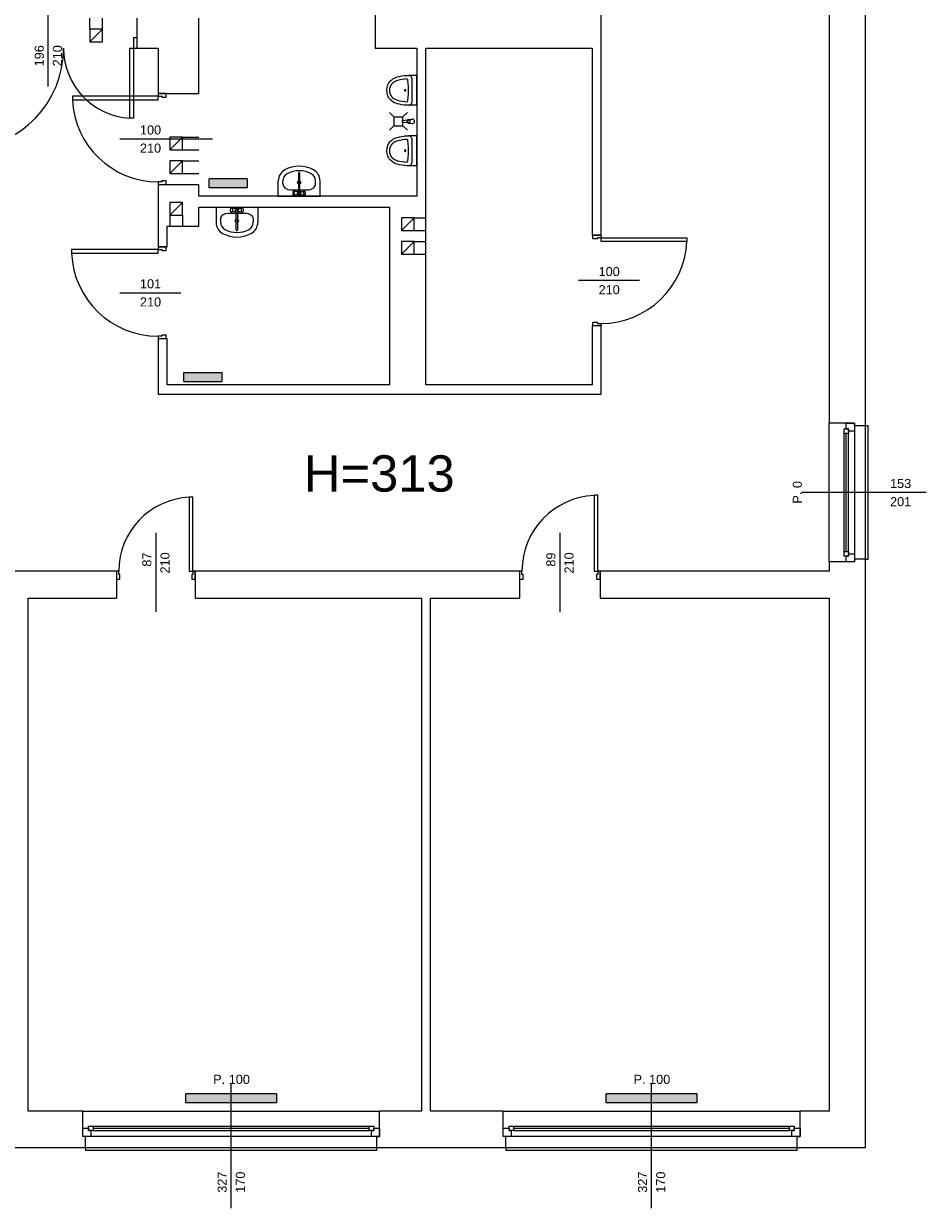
# Model space of a CAD drawing. Header units: millimetres. Extents: x 12683 to 90307, y 30842 to 62253.
# Tile 120 of 152: x 51289 to 52283, y 56951 to 58256. Entities that reach past the tile are written whole.
import ezdxf

# ---------------------------------------------------------------- set-up
doc = ezdxf.new("R2010")
doc.units = ezdxf.units.MM
doc.header["$LTSCALE"] = 0.6
doc.layers.add('zzz_podklady_drzwi', color=252, linetype='Continuous')
doc.layers.add('zzz_podklady_grzejniki_ist', color=252, linetype='Continuous')
for name, color, linetype, lineweight in [('zzz_podklady_drzwi_opisy', 252, 'Continuous', 15), ('zzz_podklady_okna_opisy', 252, 'Continuous', 15), ('zzz_podklady_opisy', 252, 'Continuous', 15), ('zzz_podklady_sciany', 252, 'Continuous', 15)]:
    doc.layers.add(name, color=color, linetype=linetype, lineweight=lineweight)
doc.styles.add('GENERATED_STYLE_1', font='ARIAL.TTF')

msp = doc.modelspace()

# ---------------------------------------------------------------- hatches: boundary and pattern name
at = {"layer": 'zzz_podklady_grzejniki_ist'}
for points in [[(51493.6, 58084.8), (51493.6, 58074.8), (51535.4, 58074.8), (51535.4, 58084.8)], [(51507.6, 57861.6), (51507.6, 57871.6), (51465.8, 57871.6), (51465.8, 57861.6)], [(51467.8, 57076.8), (51467.8, 57066.8), (51567.8, 57066.8), (51567.8, 57076.8)], [(51930.8, 57076.8), (51930.8, 57066.8), (52030.8, 57066.8), (52030.8, 57076.8)]]:
    msp.add_hatch(color=256, dxfattribs=at).paths.add_polyline_path(points, flags=0)

# ---------------------------------------------------------------- linework, layer by layer
at = {"layer": 'zzz_podklady_drzwi'}
for p, q in [((51414.3, 58240.3), (51410.3, 58240.3)), ((51410.3, 58240.3), (51410.3, 58228.8)), ((51406.3, 58151.7), (51406.3, 58228.8)), ((51406.3, 58228.8), (51410.3, 58228.8)), ((51410.3, 58228.8), (51410.3, 58151.7)), ((51410.3, 58228.8), (51414.3, 58228.8)), ((51437.3, 58176), (51342.9, 58176)), ((51342.9, 58176), (51342.9, 58172)), ((51342.9, 58172), (51437.3, 58172)), ((51437.3, 58178.8), (51437.3, 58176)), ((51437.3, 58176), (51441.3, 58176)), ((51437.3, 58172), (51437.3, 58176)), ((51441.3, 58176), (51441.3, 58174.8)), ((51441.3, 58174.8), (51446.3, 58174.8)), ((51446.3, 58174.8), (51446.3, 58178.8)), ((51410.3, 58151.7), (51406.3, 58151.7)), ((51441.3, 58081.6), (51437.3, 58081.6)), ((51437.3, 58081.6), (51437.3, 58078.8)), ((51446.3, 58082.8), (51441.3, 58082.8)), ((51441.3, 58082.8), (51441.3, 58081.6)), ((51446.3, 58078.8), (51446.3, 58082.8)), ((51916.3, 58018.8), (51916.3, 58022.8)), ((51921.3, 58018.8), (51916.3, 58018.8)), ((51925.3, 58020), (51921.3, 58020)), ((51921.3, 58020), (51921.3, 58018.8)), ((51925.3, 58022.8), (51925.3, 58020)), ((51925.3, 58020), (52019.7, 58020)), ((51925.3, 58016), (51925.3, 58020)), ((52019.7, 58016), (51925.3, 58016)), ((52019.7, 58020), (52019.7, 58016)), ((51437.3, 58007), (51341.9, 58007)), ((51341.9, 58007), (51341.9, 58003)), ((51341.9, 58003), (51437.3, 58003)), ((51437.3, 58009.8), (51437.3, 58007)), ((51437.3, 58007), (51441.3, 58007)), ((51437.3, 58003), (51437.3, 58007)), ((51441.3, 58007), (51441.3, 58005.8)), ((51441.3, 58005.8), (51446.3, 58005.8)), ((51446.3, 58005.8), (51446.3, 58009.8)), ((51916.3, 57922.8), (51916.3, 57926.8)), ((51916.3, 57926.8), (51921.3, 57926.8)), ((51921.3, 57926.8), (51921.3, 57925.6)), ((51921.3, 57925.6), (51925.3, 57925.6)), ((51925.3, 57925.6), (51925.3, 57922.8)), ((51441.3, 57911.6), (51437.3, 57911.6)), ((51437.3, 57911.6), (51437.3, 57908.8)), ((51446.3, 57912.8), (51441.3, 57912.8)), ((51441.3, 57912.8), (51441.3, 57911.6)), ((51446.3, 57908.8), (51446.3, 57912.8)), ((51475.5, 57734.2), (51471.5, 57734.2)), ((51471.5, 57734.2), (51471.5, 57652.8)), ((51475.5, 57652.8), (51475.5, 57734.2)), ((51921.5, 57736.2), (51917.5, 57736.2)), ((51917.5, 57736.2), (51917.5, 57652.8)), ((51921.5, 57652.8), (51921.5, 57736.2)), ((51391.3, 57652.8), (51391.3, 57643.8)), ((51394.1, 57652.8), (51391.3, 57652.8)), ((51391.3, 57652.8), (51391.3, 57643.8)), ((51391.3, 57652.8), (51391.3, 57643.8)), ((51394.1, 57648.8), (51394.1, 57652.8)), ((51395.3, 57648.8), (51394.1, 57648.8)), ((51395.3, 57643.8), (51395.3, 57648.8)), ((51471.5, 57652.8), (51475.5, 57652.8)), ((51475.5, 57648.8), (51474.3, 57648.8)), ((51474.3, 57648.8), (51474.3, 57643.8)), ((51478.3, 57652.8), (51475.5, 57652.8)), ((51475.5, 57652.8), (51475.5, 57648.8)), ((51478.3, 57652.8), (51478.3, 57643.8)), ((51478.3, 57643.8), (51478.3, 57652.8)), ((51478.3, 57652.8), (51478.3, 57643.8)), ((51835.3, 57652.8), (51835.3, 57643.8)), ((51838.1, 57652.8), (51835.3, 57652.8)), ((51835.3, 57652.8), (51835.3, 57643.8)), ((51835.3, 57652.8), (51835.3, 57643.8)), ((51838.1, 57648.8), (51838.1, 57652.8)), ((51839.3, 57648.8), (51838.1, 57648.8)), ((51839.3, 57643.8), (51839.3, 57648.8)), ((51917.5, 57652.8), (51921.5, 57652.8)), ((51921.5, 57648.8), (51920.3, 57648.8)), ((51920.3, 57648.8), (51920.3, 57643.8)), ((51924.3, 57652.8), (51921.5, 57652.8)), ((51921.5, 57652.8), (51921.5, 57648.8)), ((51924.3, 57652.8), (51924.3, 57643.8)), ((51924.3, 57643.8), (51924.3, 57652.8)), ((51924.3, 57652.8), (51924.3, 57643.8)), ((51391.3, 57643.8), (51395.3, 57643.8)), ((51474.3, 57643.8), (51478.3, 57643.8)), ((51835.3, 57643.8), (51839.3, 57643.8)), ((51920.3, 57643.8), (51924.3, 57643.8))]:
    msp.add_line(p, q, dxfattribs=at)
for centre, radius, start, end in [((51222.3, 58228.8), 110.9, 272.0653, 0), ((51410.3, 58228.8), 77.1, 180, 267.0293), ((51437.3, 58176), 94.4, 182.4285, 270), ((51925.3, 58020), 94.4, 270, 357.5715), ((51437.3, 58007), 95.4, 182.403, 270), ((51475.5, 57652.8), 81.4, 92.8167, 180), ((51921.5, 57652.8), 83.4, 92.7491, 180)]:
    msp.add_arc(centre, radius, start, end, dxfattribs=at)
at = {"layer": 'zzz_podklady_drzwi_opisy'}
for p, q in [((51316.3, 58186.7), (51316.3, 58276.8)), ((51395.1, 58128.8), (51497.3, 58128.8)), ((51967.4, 57972.8), (51900.3, 57972.8)), ((51395.1, 57959.3), (51462.3, 57959.3)), ((51434.8, 57695), (51434.8, 57607.8)), ((51879.8, 57695), (51879.8, 57607.8))]:
    msp.add_line(p, q, dxfattribs=at)
at = {"layer": 'zzz_podklady_grzejniki_ist'}
for p, q in [((51493.6, 58074.8), (51493.6, 58084.8)), ((51535.4, 58084.8), (51493.6, 58084.8)), ((51535.4, 58084.8), (51535.4, 58074.8)), ((51535.4, 58074.8), (51493.6, 58074.8)), ((51465.8, 57861.6), (51465.8, 57871.6)), ((51465.8, 57871.6), (51507.6, 57871.6)), ((51507.6, 57871.6), (51507.6, 57861.6)), ((51465.8, 57861.6), (51507.6, 57861.6)), ((51467.8, 57066.8), (51467.8, 57076.8)), ((51567.8, 57076.8), (51467.8, 57076.8)), ((51567.8, 57076.8), (51567.8, 57066.8)), ((51930.8, 57066.8), (51930.8, 57076.8)), ((52030.8, 57076.8), (51930.8, 57076.8)), ((52030.8, 57076.8), (52030.8, 57066.8)), ((51567.8, 57066.8), (51467.8, 57066.8)), ((52030.8, 57066.8), (51930.8, 57066.8))]:
    msp.add_line(p, q, dxfattribs=at)
at = {"layer": 'zzz_podklady_sciany'}
for p, q in [((51925.3, 58022.8), (51925.3, 58427.8)), ((51676.3, 58364.8), (51676.3, 58228.8)), ((52176.3, 58304.8), (52176.3, 57815.8)), ((52216.3, 57812.8), (52216.3, 58307.8)), ((51362.2, 58249.8), (51362.2, 58261.8)), ((51376.2, 58249.8), (51376.2, 58261.8)), ((51414.3, 58240.3), (51414.3, 58261.8)), ((51482.3, 58178.8), (51482.3, 58261.8)), ((51362.2, 58235.8), (51376.2, 58249.8)), ((51414.3, 58228.8), (51414.3, 58240.3)), ((51414.3, 58228.8), (51414.3, 58240.3)), ((51414.3, 58228.8), (51414.3, 58240.3)), ((51414.3, 58228.8), (51437.3, 58228.8)), ((51437.3, 58228.8), (51437.3, 58178.8)), ((51676.3, 58228.8), (51722.3, 58228.8)), ((51722.3, 58228.8), (51722.3, 58065.8)), ((51732.3, 58065.8), (51732.3, 58228.8)), ((51732.3, 58228.8), (51915.3, 58228.8)), ((51915.3, 58228.8), (51915.3, 58022.8)), ((51697.5, 58195.9), (51699, 58196.6)), ((51699, 58196.6), (51700.6, 58197.1)), ((51700.6, 58197.1), (51703.2, 58197.7)), ((51703.2, 58197.7), (51705.7, 58198.2)), ((51705.7, 58198.2), (51708.3, 58198.6)), ((51708.3, 58198.6), (51709.2, 58198.7)), ((51709.2, 58198.7), (51711.1, 58198.8)), ((51711.1, 58198.8), (51713.6, 58198.9)), ((51714.2, 58198.8), (51713.5, 58198.9)), ((51713.8, 58198.9), (51713.5, 58198.9)), ((51717.2, 58198.9), (51713.8, 58198.9)), ((51714.8, 58198.5), (51714.2, 58198.8)), ((51715.4, 58198), (51714.8, 58198.5)), ((51715.9, 58197.5), (51715.4, 58198)), ((51716.4, 58196.8), (51715.9, 58197.5)), ((51716.8, 58196), (51716.4, 58196.8)), ((51717.9, 58198.9), (51717.2, 58198.9)), ((51722.3, 58198.9), (51717.9, 58198.9)), ((51722.3, 58165.9), (51722.3, 58198.9)), ((51689.2, 58182.4), (51689.5, 58185.4)), ((51689.5, 58185.4), (51690.3, 58188.3)), ((51690.3, 58188.3), (51691.6, 58190.8)), ((51691.6, 58190.8), (51693.2, 58192.9)), ((51692.3, 58184.5), (51692.1, 58182.4)), ((51692.8, 58186.4), (51692.3, 58184.5)), ((51693.7, 58188.2), (51692.8, 58186.4)), ((51693.2, 58192.9), (51694.6, 58194)), ((51694.9, 58189.7), (51693.7, 58188.2)), ((51694.6, 58194), (51696, 58195.1)), ((51696, 58190.6), (51694.9, 58189.7)), ((51696, 58195.1), (51697.5, 58195.9)), ((51697.2, 58191.5), (51696, 58190.6)), ((51698.5, 58192.3), (51697.2, 58191.5)), ((51699.8, 58192.8), (51698.5, 58192.3)), ((51701.1, 58193.3), (51699.8, 58192.8)), ((51703.6, 58193.9), (51701.1, 58193.3)), ((51706.1, 58194.3), (51703.6, 58193.9)), ((51708.6, 58194.7), (51706.1, 58194.3)), ((51709.4, 58194.8), (51708.6, 58194.7)), ((51711.2, 58194.9), (51709.4, 58194.8)), ((51711.4, 58194.9), (51711.2, 58194.9)), ((51711.7, 58194.7), (51711.4, 58194.9)), ((51711.9, 58194.6), (51711.7, 58194.7)), ((51712.1, 58194.3), (51711.9, 58194.6)), ((51712.2, 58194), (51712.1, 58194.3)), ((51712.3, 58193.6), (51712.2, 58194)), ((51712.8, 58189.9), (51712.3, 58193.6)), ((51713, 58186.2), (51712.8, 58189.9)), ((51713.1, 58185.1), (51713, 58186.2)), ((51713.1, 58179.7), (51713.1, 58185.1)), ((51717.1, 58195.2), (51716.8, 58196)), ((51717.2, 58194.2), (51717.1, 58195.2)), ((51717.3, 58193.3), (51717.2, 58194.2)), ((51717.3, 58171.4), (51717.3, 58193.3)), ((51437.3, 58178.8), (51446.3, 58178.8)), ((51446.3, 58178.8), (51437.3, 58178.8)), ((51437.3, 58178.8), (51446.3, 58178.8)), ((51446.3, 58178.8), (51482.3, 58178.8)), ((51689.5, 58179.3), (51689.2, 58182.4)), ((51690.3, 58176.5), (51689.5, 58179.3)), ((51691.6, 58173.9), (51690.3, 58176.5)), ((51693.2, 58171.9), (51691.6, 58173.9)), ((51692.1, 58182.4), (51692.3, 58180.3)), ((51692.3, 58180.3), (51692.8, 58178.3)), ((51692.8, 58178.3), (51693.7, 58176.6)), ((51694.6, 58170.7), (51693.2, 58171.9)), ((51693.7, 58176.6), (51694.9, 58175)), ((51696, 58169.7), (51694.6, 58170.7)), ((51694.9, 58175), (51696, 58174.1)), ((51696, 58174.1), (51697.2, 58173.2)), ((51697.2, 58173.2), (51698.5, 58172.5)), ((51698.5, 58172.5), (51699.8, 58171.9)), ((51699.8, 58171.9), (51701.1, 58171.5)), ((51701.1, 58171.5), (51703.6, 58170.9)), ((51703.6, 58170.9), (51706.1, 58170.4)), ((51706.1, 58170.4), (51708.6, 58170.1)), ((51711.9, 58170.2), (51712.1, 58170.5)), ((51712.1, 58170.5), (51712.2, 58170.8)), ((51712.2, 58170.8), (51712.3, 58171.1)), ((51712.3, 58171.1), (51712.8, 58174.8)), ((51712.8, 58174.8), (51713, 58178.6)), ((51713, 58178.6), (51713.1, 58179.7)), ((51717.1, 58169.6), (51717.2, 58170.5)), ((51717.2, 58170.5), (51717.3, 58171.4)), ((51697, 58153.2), (51692.2, 58158.1)), ((51697.5, 58168.8), (51696, 58169.7)), ((51699, 58168.1), (51697.5, 58168.8)), ((51700.6, 58167.6), (51699, 58168.1)), ((51703.2, 58167), (51700.6, 58167.6)), ((51705.7, 58166.5), (51703.2, 58167)), ((51708.3, 58166.2), (51705.7, 58166.5)), ((51707, 58153.2), (51711.9, 58158.1)), ((51709.2, 58166.1), (51708.3, 58166.2)), ((51708.6, 58170.1), (51709.4, 58170)), ((51711.1, 58166), (51709.2, 58166.1)), ((51709.4, 58170), (51711.2, 58169.9)), ((51713.5, 58165.9), (51711.1, 58166)), ((51711.2, 58169.9), (51711.4, 58169.9)), ((51711.4, 58169.9), (51711.7, 58170)), ((51711.7, 58170), (51711.9, 58170.2)), ((51713.5, 58165.9), (51714.2, 58166)), ((51713.8, 58165.9), (51713.5, 58165.9)), ((51717.2, 58165.9), (51713.8, 58165.9)), ((51714.2, 58166), (51714.8, 58166.3)), ((51714.8, 58166.3), (51715.4, 58166.7)), ((51715.4, 58166.7), (51715.9, 58167.3)), ((51715.9, 58167.3), (51716.4, 58168)), ((51716.4, 58168), (51716.8, 58168.7)), ((51716.8, 58168.7), (51717.1, 58169.6)), ((51717.6, 58165.9), (51717.2, 58165.9)), ((51719.9, 58165.9), (51717.6, 58165.9)), ((51722.3, 58165.9), (51719.9, 58165.9)), ((51697, 58153.2), (51697, 58143.2)), ((51697, 58153.2), (51707, 58153.2)), ((51706.8, 58149.3), (51712.1, 58150)), ((51712.1, 58146.5), (51706.8, 58147.1)), ((51707, 58143.2), (51707, 58153.2)), ((51713.1, 58150.3), (51717.3, 58150.7)), ((51713.1, 58146.1), (51717.3, 58145.7)), ((51714.8, 58149.6), (51713.3, 58149.6)), ((51713.3, 58146.9), (51714.8, 58146.9)), ((51714.8, 58146.9), (51714.8, 58149.6)), ((51697, 58143.2), (51692.2, 58138.4)), ((51697, 58143.2), (51707, 58143.2)), ((51700.6, 58130.6), (51703.2, 58131.2)), ((51703.2, 58131.2), (51705.7, 58131.7)), ((51705.7, 58131.7), (51708.3, 58132)), ((51707, 58143.2), (51711.9, 58138.4)), ((51708.3, 58132), (51709.2, 58132.1)), ((51709.2, 58132.1), (51711.1, 58132.3)), ((51711.1, 58132.3), (51713.6, 58132.3)), ((51714.2, 58132.2), (51713.5, 58132.4)), ((51713.8, 58132.4), (51713.5, 58132.4)), ((51717.2, 58132.4), (51713.8, 58132.4)), ((51714.8, 58131.9), (51714.2, 58132.2)), ((51715.4, 58131.5), (51714.8, 58131.9)), ((51715.9, 58130.9), (51715.4, 58131.5)), ((51717.9, 58132.4), (51717.2, 58132.4)), ((51722.3, 58132.4), (51717.9, 58132.4)), ((51722.3, 58099.3), (51722.3, 58132.4)), ((51450.3, 58116.8), (51464.3, 58130.8)), ((51464.3, 58130.8), (51482.3, 58130.8)), ((51689.2, 58115.8), (51689.5, 58118.9)), ((51689.5, 58118.9), (51690.3, 58121.7)), ((51690.3, 58121.7), (51691.6, 58124.3)), ((51691.6, 58124.3), (51693.2, 58126.3)), ((51692.8, 58119.9), (51692.3, 58117.9)), ((51693.7, 58121.7), (51692.8, 58119.9)), ((51693.2, 58126.3), (51694.6, 58127.5)), ((51694.9, 58123.2), (51693.7, 58121.7)), ((51694.6, 58127.5), (51696, 58128.5)), ((51696, 58124.1), (51694.9, 58123.2)), ((51696, 58128.5), (51697.5, 58129.4)), ((51697.2, 58125), (51696, 58124.1)), ((51698.5, 58125.7), (51697.2, 58125)), ((51697.5, 58129.4), (51699, 58130.1)), ((51699.8, 58126.3), (51698.5, 58125.7)), ((51699, 58130.1), (51700.6, 58130.6)), ((51701.1, 58126.8), (51699.8, 58126.3)), ((51703.6, 58127.3), (51701.1, 58126.8)), ((51706.1, 58127.8), (51703.6, 58127.3)), ((51708.6, 58128.2), (51706.1, 58127.8)), ((51709.4, 58128.2), (51708.6, 58128.2)), ((51711.2, 58128.4), (51709.4, 58128.2)), ((51711.4, 58128.3), (51711.2, 58128.4)), ((51711.7, 58128.2), (51711.4, 58128.3)), ((51711.9, 58128), (51711.7, 58128.2)), ((51712.1, 58127.8), (51711.9, 58128)), ((51712.2, 58127.4), (51712.1, 58127.8)), ((51712.3, 58127.1), (51712.2, 58127.4)), ((51712.8, 58123.4), (51712.3, 58127.1)), ((51713, 58119.6), (51712.8, 58123.4)), ((51713.1, 58118.5), (51713, 58119.6)), ((51713.1, 58113.1), (51713.1, 58118.5)), ((51716.4, 58130.2), (51715.9, 58130.9)), ((51716.8, 58129.5), (51716.4, 58130.2)), ((51717.1, 58128.6), (51716.8, 58129.5)), ((51717.2, 58127.7), (51717.1, 58128.6)), ((51717.3, 58126.8), (51717.2, 58127.7)), ((51717.3, 58104.9), (51717.3, 58126.8)), ((51464.3, 58116.8), (51482.3, 58116.8)), ((51689.5, 58112.8), (51689.2, 58115.8)), ((51690.3, 58109.9), (51689.5, 58112.8)), ((51691.6, 58107.4), (51690.3, 58109.9)), ((51693.2, 58105.4), (51691.6, 58107.4)), ((51692.3, 58117.9), (51692.1, 58115.8)), ((51692.1, 58115.8), (51692.3, 58113.8)), ((51692.3, 58113.8), (51692.8, 58111.8)), ((51692.8, 58111.8), (51693.7, 58110)), ((51694.6, 58104.2), (51693.2, 58105.4)), ((51693.7, 58110), (51694.9, 58108.5)), ((51694.9, 58108.5), (51696, 58107.6)), ((51696, 58107.6), (51697.2, 58106.7)), ((51697.2, 58106.7), (51698.5, 58106)), ((51698.5, 58106), (51699.8, 58105.4)), ((51699.8, 58105.4), (51701.1, 58104.9)), ((51712.3, 58104.6), (51712.8, 58108.3)), ((51712.8, 58108.3), (51713, 58112.1)), ((51713, 58112.1), (51713.1, 58113.1)), ((51450.3, 58090.8), (51464.3, 58104.8)), ((51464.3, 58104.8), (51482.3, 58104.8)), ((51696, 58103.2), (51694.6, 58104.2)), ((51697.5, 58102.3), (51696, 58103.2)), ((51699, 58101.6), (51697.5, 58102.3)), ((51700.6, 58101.1), (51699, 58101.6)), ((51703.2, 58100.5), (51700.6, 58101.1)), ((51701.1, 58104.9), (51703.6, 58104.3)), ((51705.7, 58100), (51703.2, 58100.5)), ((51703.6, 58104.3), (51706.1, 58103.9)), ((51708.3, 58099.6), (51705.7, 58100)), ((51706.1, 58103.9), (51708.6, 58103.5)), ((51709.2, 58099.6), (51708.3, 58099.6)), ((51708.6, 58103.5), (51709.4, 58103.5)), ((51711.1, 58099.4), (51709.2, 58099.6)), ((51709.4, 58103.5), (51711.2, 58103.3)), ((51713.5, 58099.3), (51711.1, 58099.4)), ((51711.2, 58103.3), (51711.4, 58103.4)), ((51711.4, 58103.4), (51711.7, 58103.5)), ((51711.7, 58103.5), (51711.9, 58103.7)), ((51711.9, 58103.7), (51712.1, 58103.9)), ((51712.1, 58103.9), (51712.2, 58104.2)), ((51712.2, 58104.2), (51712.3, 58104.6)), ((51713.5, 58099.3), (51714.2, 58099.5)), ((51713.8, 58099.3), (51713.5, 58099.3)), ((51717.2, 58099.3), (51713.8, 58099.3)), ((51714.2, 58099.5), (51714.8, 58099.8)), ((51714.8, 58099.8), (51715.4, 58100.2)), ((51715.4, 58100.2), (51715.9, 58100.8)), ((51715.9, 58100.8), (51716.4, 58101.4)), ((51716.4, 58101.4), (51716.8, 58102.2)), ((51716.8, 58102.2), (51717.1, 58103.1)), ((51717.1, 58103.1), (51717.2, 58104)), ((51717.2, 58104), (51717.3, 58104.9)), ((51717.6, 58099.3), (51717.2, 58099.3)), ((51719.9, 58099.3), (51717.6, 58099.3)), ((51722.3, 58099.3), (51719.9, 58099.3)), ((51464.3, 58090.8), (51482.3, 58090.8)), ((51569.7, 58065.8), (51569.7, 58082.6)), ((51574.7, 58079.3), (51574.7, 58082.6)), ((51591.9, 58091), (51591.9, 58069)), ((51593.5, 58069), (51593.5, 58091)), ((51610.7, 58079.3), (51610.7, 58082.6)), ((51615.7, 58065.8), (51615.7, 58082.6)), ((51437.3, 58078.8), (51446.3, 58078.8)), ((51437.3, 58078.8), (51437.3, 58032.8)), ((51437.3, 58078.8), (51446.3, 58078.8)), ((51437.3, 58078.8), (51446.3, 58078.8)), ((51446.3, 58078.8), (51482.3, 58078.8)), ((51482.3, 58065.8), (51482.3, 58078.8)), ((51722.3, 58065.8), (51482.3, 58065.8)), ((51569.7, 58065.8), (51615.7, 58065.8)), ((51583.6, 58072.6), (51601.8, 58072.6)), ((51585.8, 58070.1), (51585.7, 58069.4)), ((51585.7, 58069.4), (51585.7, 58068.7)), ((51585.7, 58068.7), (51585.8, 58068.1)), ((51585.9, 58070.6), (51585.8, 58070.1)), ((51585.8, 58068.1), (51585.9, 58067.6)), ((51586.1, 58071), (51585.9, 58070.6)), ((51585.9, 58067.6), (51586.1, 58067.2)), ((51586.6, 58071.3), (51586.1, 58071)), ((51586.6, 58066.8), (51586.1, 58067.2)), ((51586.9, 58071.5), (51586.6, 58071.3)), ((51586.6, 58066.8), (51586.9, 58066.7)), ((51587.2, 58071.3), (51586.9, 58071.5)), ((51590.7, 58070.3), (51586.9, 58071.5)), ((51590.7, 58067.9), (51586.9, 58066.7)), ((51586.9, 58066.7), (51587.2, 58066.8)), ((51587.5, 58070.9), (51587.2, 58071.3)), ((51587.2, 58066.8), (51587.5, 58067.3)), ((51587.6, 58070.3), (51587.5, 58070.9)), ((51587.5, 58067.3), (51587.6, 58067.9)), ((51587.7, 58069.5), (51587.6, 58070.3)), ((51587.6, 58067.9), (51587.7, 58068.7)), ((51587.7, 58068.7), (51587.7, 58069.5)), ((51594.7, 58070.3), (51598.4, 58071.5)), ((51594.7, 58067.9), (51598.4, 58066.7)), ((51597.7, 58070.3), (51597.6, 58069.5)), ((51597.6, 58069.5), (51597.6, 58068.7)), ((51597.6, 58068.7), (51597.7, 58067.9)), ((51597.9, 58070.9), (51597.7, 58070.3)), ((51597.7, 58067.9), (51597.9, 58067.3)), ((51598.2, 58071.3), (51597.9, 58070.9)), ((51597.9, 58067.3), (51598.2, 58066.8)), ((51598.4, 58071.5), (51598.2, 58071.3)), ((51598.2, 58066.8), (51598.4, 58066.7)), ((51598.7, 58071.3), (51598.4, 58071.5)), ((51598.4, 58066.7), (51598.7, 58066.8)), ((51598.7, 58071.3), (51599.2, 58071)), ((51598.7, 58066.8), (51599.2, 58067.2)), ((51599.4, 58070.6), (51599.2, 58071)), ((51599.2, 58067.2), (51599.4, 58067.6)), ((51599.6, 58070.1), (51599.4, 58070.6)), ((51599.4, 58067.6), (51599.6, 58068.1)), ((51599.7, 58069.4), (51599.6, 58070.1)), ((51599.6, 58068.1), (51599.7, 58068.7)), ((51599.7, 58068.7), (51599.7, 58069.4)), ((51601.8, 58072.6), (51601.8, 58072.6)), ((51732.3, 57857.8), (51732.3, 58065.8)), ((51450.3, 58044.8), (51464.3, 58058.8)), ((51482.3, 58053.8), (51692.3, 58053.8)), ((51482.3, 58032.8), (51482.3, 58053.8)), ((51501.1, 58053.8), (51501.1, 58037)), ((51501.1, 58053.8), (51547.1, 58053.8)), ((51518, 58052.8), (51517.5, 58052.4)), ((51518, 58052.8), (51518.3, 58053)), ((51518.3, 58053), (51518.6, 58052.8)), ((51522.1, 58051.8), (51518.3, 58053)), ((51518.6, 58052.8), (51518.9, 58052.4)), ((51526.1, 58051.8), (51529.8, 58053)), ((51529.3, 58052.4), (51529.6, 58052.8)), ((51529.6, 58052.8), (51529.8, 58053)), ((51529.8, 58053), (51530.1, 58052.8)), ((51530.1, 58052.8), (51530.6, 58052.4)), ((51547.1, 58053.8), (51547.1, 58037)), ((51692.3, 58053.8), (51692.3, 57857.8)), ((51450.3, 58044.8), (51450.3, 58032.5)), ((51464.3, 58044.8), (51464.3, 58032.3)), ((51506.1, 58040.4), (51506.1, 58037)), ((51515, 58047.1), (51533.2, 58047.1)), ((51517.1, 58050.9), (51517.2, 58051.6)), ((51517.1, 58050.2), (51517.1, 58050.9)), ((51517.2, 58049.6), (51517.1, 58050.2)), ((51517.2, 58051.6), (51517.3, 58052.1)), ((51517.3, 58049), (51517.2, 58049.6)), ((51517.3, 58052.1), (51517.5, 58052.4)), ((51517.5, 58048.7), (51517.3, 58049)), ((51518, 58048.3), (51517.5, 58048.7)), ((51518.3, 58048.2), (51518, 58048.3)), ((51522.1, 58049.3), (51518.3, 58048.2)), ((51518.6, 58048.3), (51518.3, 58048.2)), ((51518.9, 58048.7), (51518.6, 58048.3)), ((51518.9, 58052.4), (51519, 58051.8)), ((51519, 58049.4), (51518.9, 58048.7)), ((51519, 58051.8), (51519.1, 58051)), ((51519.1, 58050.1), (51519, 58049.4)), ((51519.1, 58051), (51519.1, 58050.1)), ((51523.3, 58028.7), (51523.3, 58050.7)), ((51524.9, 58050.7), (51524.9, 58028.7)), ((51526.1, 58049.3), (51529.8, 58048.2)), ((51529, 58051), (51529.1, 58051.8)), ((51529, 58050.1), (51529, 58051)), ((51529.1, 58049.4), (51529, 58050.1)), ((51529.1, 58051.8), (51529.3, 58052.4)), ((51529.3, 58048.7), (51529.1, 58049.4)), ((51529.6, 58048.3), (51529.3, 58048.7)), ((51529.8, 58048.2), (51529.6, 58048.3)), ((51530.1, 58048.3), (51529.8, 58048.2)), ((51530.1, 58048.3), (51530.6, 58048.7)), ((51530.6, 58052.4), (51530.8, 58052.1)), ((51530.8, 58049), (51530.6, 58048.7)), ((51530.8, 58052.1), (51531, 58051.6)), ((51531, 58049.6), (51530.8, 58049)), ((51531, 58051.6), (51531.1, 58050.9)), ((51531.1, 58050.2), (51531, 58049.6)), ((51531.1, 58050.9), (51531.1, 58050.2)), ((51533.2, 58047.1), (51533.2, 58047.1)), ((51542.1, 58040.4), (51542.1, 58037)), ((51705.3, 58027.8), (51719.3, 58041.8)), ((51719.3, 58041.8), (51732.3, 58041.8)), ((51437.3, 58032.8), (51437.3, 58009.8)), ((51447.3, 58009.8), (51447.3, 58032.8)), ((51447.3, 58032.8), (51482.3, 58032.8)), ((51719.3, 58027.8), (51732.3, 58027.8)), ((51705.3, 58001.8), (51719.3, 58015.8)), ((51719.3, 58015.8), (51732.3, 58015.8)), ((51916.3, 58022.8), (51915.3, 58022.8)), ((51925.3, 58022.8), (51916.3, 58022.8)), ((51916.3, 58022.8), (51925.3, 58022.8)), ((51925.3, 58022.8), (51916.3, 58022.8)), ((51437.3, 58009.8), (51446.3, 58009.8)), ((51446.3, 58009.8), (51437.3, 58009.8)), ((51437.3, 58009.8), (51446.3, 58009.8)), ((51446.3, 58009.8), (51447.3, 58009.8)), ((51719.3, 58001.8), (51732.3, 58001.8)), ((51916.3, 57922.8), (51915.3, 57922.8)), ((51915.3, 57922.8), (51915.3, 57857.8)), ((51925.3, 57922.8), (51916.3, 57922.8)), ((51925.3, 57922.8), (51916.3, 57922.8)), ((51925.3, 57922.8), (51916.3, 57922.8)), ((51925.3, 57847.8), (51925.3, 57922.8)), ((51437.3, 57908.8), (51446.3, 57908.8)), ((51437.3, 57908.8), (51437.3, 57847.8)), ((51437.3, 57908.8), (51446.3, 57908.8)), ((51437.3, 57908.8), (51446.3, 57908.8)), ((51446.3, 57908.8), (51447.3, 57908.8)), ((51447.3, 57857.8), (51447.3, 57908.8)), ((51692.3, 57857.8), (51447.3, 57857.8)), ((51915.3, 57857.8), (51732.3, 57857.8)), ((51437.3, 57847.8), (51925.3, 57847.8)), ((52195.3, 57815.8), (52176.3, 57815.8)), ((52176.3, 57662.8), (52176.3, 57815.8)), ((52176.3, 57662.8), (52176.3, 57815.8)), ((52204.3, 57815.8), (52195.3, 57815.8)), ((52195.3, 57815.8), (52204.3, 57815.8)), ((52204.3, 57815.8), (52195.3, 57815.8)), ((52204.3, 57812.8), (52204.3, 57815.8)), ((52216.3, 57812.8), (52204.3, 57812.8)), ((52216.3, 57665.8), (52216.3, 57812.8)), ((52219.3, 57812.8), (52216.3, 57812.8)), ((52219.3, 57665.8), (52219.3, 57812.8)), ((52195.3, 57662.8), (52176.3, 57662.8)), ((52176.3, 57662.8), (52176.3, 57652.8)), ((52204.3, 57662.8), (52195.3, 57662.8)), ((52204.3, 57662.8), (52195.3, 57662.8)), ((52204.3, 57662.8), (52195.3, 57662.8)), ((52216.3, 57665.8), (52204.3, 57665.8)), ((52204.3, 57665.8), (52204.3, 57662.8)), ((52216.3, 57017.8), (52216.3, 57665.8)), ((52216.3, 57665.8), (52219.3, 57665.8)), ((51391.3, 57652.8), (51032.3, 57652.8)), ((51391.3, 57652.8), (51391.3, 57622.8)), ((51478.3, 57652.8), (51478.3, 57622.8)), ((51835.3, 57652.8), (51478.3, 57652.8)), ((51835.3, 57652.8), (51835.3, 57622.8)), ((51924.3, 57652.8), (51924.3, 57622.8)), ((52176.3, 57652.8), (51924.3, 57652.8)), ((51294.3, 57622.8), (51391.3, 57622.8)), ((51294.3, 57057.8), (51294.3, 57622.8)), ((51478.3, 57622.8), (51727.3, 57622.8)), ((51727.3, 57622.8), (51727.3, 57057.8)), ((51737.3, 57622.8), (51835.3, 57622.8)), ((51737.3, 57057.8), (51737.3, 57622.8)), ((51924.3, 57622.8), (52176.3, 57622.8)), ((52176.3, 57622.8), (52176.3, 57057.8)), ((51354.3, 57057.8), (51294.3, 57057.8)), ((51354.3, 57038.8), (51354.3, 57057.8)), ((51354.3, 57057.8), (51681.3, 57057.8)), ((51354.3, 57057.8), (51681.3, 57057.8)), ((51681.3, 57038.8), (51681.3, 57057.8)), ((51727.3, 57057.8), (51681.3, 57057.8)), ((51817.3, 57057.8), (51737.3, 57057.8)), ((51817.3, 57038.8), (51817.3, 57057.8)), ((51817.3, 57057.8), (52144.3, 57057.8)), ((51817.3, 57057.8), (52144.3, 57057.8)), ((52144.3, 57038.8), (52144.3, 57057.8)), ((52176.3, 57057.8), (52144.3, 57057.8)), ((51354.3, 57029.8), (51354.3, 57038.8)), ((51354.3, 57029.8), (51354.3, 57038.8)), ((51354.3, 57029.8), (51354.3, 57038.8)), ((51681.3, 57029.8), (51681.3, 57038.8)), ((51681.3, 57038.8), (51681.3, 57029.8)), ((51681.3, 57029.8), (51681.3, 57038.8)), ((51817.3, 57029.8), (51817.3, 57038.8)), ((51817.3, 57029.8), (51817.3, 57038.8)), ((51817.3, 57029.8), (51817.3, 57038.8)), ((52144.3, 57029.8), (52144.3, 57038.8)), ((52144.3, 57038.8), (52144.3, 57029.8)), ((52144.3, 57029.8), (52144.3, 57038.8)), ((51357.3, 57029.8), (51354.3, 57029.8)), ((51357.3, 57017.8), (51357.3, 57029.8)), ((51678.3, 57017.8), (51678.3, 57029.8)), ((51678.3, 57029.8), (51681.3, 57029.8)), ((51820.3, 57029.8), (51817.3, 57029.8)), ((51820.3, 57017.8), (51820.3, 57029.8)), ((52141.3, 57017.8), (52141.3, 57029.8)), ((52141.3, 57029.8), (52144.3, 57029.8)), ((51216.3, 57017.8), (51357.3, 57017.8)), ((51357.3, 57017.8), (51678.3, 57017.8)), ((51357.3, 57017.8), (51357.3, 57014.8)), ((51357.3, 57014.8), (51678.3, 57014.8)), ((51678.3, 57017.8), (51820.3, 57017.8)), ((51678.3, 57014.8), (51678.3, 57017.8)), ((51820.3, 57017.8), (52141.3, 57017.8)), ((51820.3, 57017.8), (51820.3, 57014.8)), ((51820.3, 57014.8), (52141.3, 57014.8)), ((52141.3, 57017.8), (52216.3, 57017.8)), ((52141.3, 57014.8), (52141.3, 57017.8))]:
    msp.add_line(p, q, dxfattribs=at)
at = {"layer": 'zzz_podklady_sciany', "flags": 128}
for points in [[(51362.2, 58235.8), (51376.2, 58235.8), (51376.2, 58249.8), (51362.2, 58249.8)], [(51450.3, 58116.8), (51464.3, 58116.8), (51464.3, 58130.8), (51450.3, 58130.8)], [(51450.3, 58090.8), (51464.3, 58090.8), (51464.3, 58104.8), (51450.3, 58104.8)], [(51450.3, 58044.8), (51464.3, 58044.8), (51464.3, 58058.8), (51450.3, 58058.8)], [(51705.3, 58027.8), (51719.3, 58027.8), (51719.3, 58041.8), (51705.3, 58041.8)], [(51705.3, 58001.8), (51719.3, 58001.8), (51719.3, 58015.8), (51705.3, 58015.8)]]:
    msp.add_lwpolyline(points, close=True, dxfattribs=at)
at = {"layer": 'zzz_podklady_sciany'}
for centre in [(51592.7, 58081), (51524.1, 58038.6)]:
    msp.add_circle(centre, 1.75, dxfattribs=at)
for centre, radius, start, end in [((51707, 58148.2), 1.12, 97.1389, 262.8611), ((51713.3, 58148.2), 2.11, 95.1696, 264.8304), ((51713.3, 58148.2), 1.36, 90, 270), ((51717.3, 58148.2), 2.5, 270, 90), ((51583.6, 58082.6), 13.9, 118.4746, 180), ((51592.7, 58065.8), 33, 61.5254, 118.4746), ((51592.7, 58065.8), 28, 61.5254, 118.4746), ((51601.8, 58082.6), 13.9, 0, 61.5254), ((51583.6, 58082.6), 8.89, 118.4746, 180), ((51592.7, 58091), 0.788, 0, 180), ((51601.8, 58082.6), 8.89, 0, 61.5254), ((51592.7, 58069.1), 3, 105.2253, 152.0235), ((51592.7, 58069.1), 3, 207.9765, 332.0235), ((51592.7, 58069.1), 1.68, 118.0549, 61.9451), ((51592.7, 58069.1), 0.8, 190, 350), ((51592.7, 58069.1), 3, 27.9765, 74.7747), ((51524.1, 58050.6), 3, 27.9765, 152.0235), ((51524.1, 58050.6), 3, 207.9765, 254.7747), ((51524.1, 58050.6), 1.68, 298.0549, 241.9451), ((51524.1, 58050.6), 0.8, 10, 170), ((51524.1, 58050.6), 3, 285.2253, 332.0235), ((51515, 58037), 13.9, 180, 241.5254), ((51515, 58037), 8.89, 180, 241.5254), ((51524.1, 58053.8), 28, 241.5254, 298.4746), ((51524.1, 58028.7), 0.788, 180, 0), ((51533.2, 58037), 8.89, 298.4746, 0), ((51533.2, 58037), 13.9, 298.4746, 0), ((51524.1, 58053.8), 33, 241.5254, 298.4746)]:
    msp.add_arc(centre, radius, start, end, dxfattribs=at)
at = {"layer": 'zzz_podklady_sciany', "extrusion": (0, 0, -1)}
for centre in [(51709.4, 58182.4), (51709.4, 58115.9)]:
    msp.add_ellipse(centre, major_axis=(0, 0.927), ratio=0.93164, dxfattribs=at)
at = {"layer": 'zzz_podklady_sciany'}
for centre, major_axis, start_param, end_param in [((51583.6, 58079.3), (8.89, 0), 3.141593, 4.712389), ((51601.8, 58079.3), (-8.89, 0), 1.570796, 3.141593)]:
    msp.add_ellipse(centre, major_axis=major_axis, ratio=0.750558, start_param=start_param, end_param=end_param, dxfattribs=at)
at = {"layer": 'zzz_podklady_sciany', "extrusion": (0, 0, -1)}
for centre, major_axis, start_param, end_param in [((51515, 58040.4), (8.89, 0), 3.141593, 4.712389), ((51533.2, 58040.4), (-8.89, 0), 1.570796, 3.141593)]:
    msp.add_ellipse(centre, major_axis=major_axis, ratio=0.750558, start_param=start_param, end_param=end_param, dxfattribs=at)

# ---------------------------------------------------------------- texts
at = {"layer": 'zzz_podklady_drzwi_opisy', "char_height": 10, "attachment_point": 7, "rotation": 90, "style": 'GENERATED_STYLE_1'}
for s, insert in [('{196}', (51311.5, 58208.8)), ('{210}', (51331.5, 58208.8)), ('{87}', (51430, 57657.6)), ('{210}', (51450, 57650.1)), ('{89}', (51875, 57657.6)), ('{210}', (51895, 57650.1))]:
    msp.add_mtext(s, dxfattribs=dict(at, insert=insert))
at = {"layer": 'zzz_podklady_drzwi_opisy', "char_height": 10, "attachment_point": 7, "style": 'GENERATED_STYLE_1'}
for s, insert in [('{100}', (51417.3, 58133.6)), ('{210}', (51417.3, 58113.6)), ('{100}', (51922.5, 57977.6)), ('{101}', (51417.3, 57964.1)), ('{210}', (51922.5, 57957.6)), ('{210}', (51417.3, 57944.1))]:
    msp.add_mtext(s, dxfattribs=dict(at, insert=insert))
at = {"layer": 'zzz_podklady_okna_opisy', "char_height": 10, "attachment_point": 7, "style": 'GENERATED_STYLE_1'}
for s, insert in [('{153}', (52243.5, 57744.1)), ('{201}', (52243.5, 57724.1)), ('{P. 100}', (51498, 57087.6)), ('{P. 100}', (51961, 57087.6))]:
    msp.add_mtext(s, dxfattribs=dict(at, insert=insert))
at = {"layer": 'zzz_podklady_okna_opisy', "char_height": 10, "attachment_point": 7, "rotation": 90, "style": 'GENERATED_STYLE_1'}
for s, insert in [('{P. 0}', (52146.5, 57727.1)), ('{327}', (51513, 56967.8)), ('{170}', (51533, 56967.8)), ('{327}', (51976, 56967.8)), ('{170}', (51996, 56967.8))]:
    msp.add_mtext(s, dxfattribs=dict(at, insert=insert))
at = {"layer": 'zzz_podklady_opisy', "insert": (51680.9, 57760), "char_height": 40, "attachment_point": 5, "style": 'GENERATED_STYLE_1'}
msp.add_mtext('{H=313}', dxfattribs=at)

# ---------------------------------------------------------------- next in the draw order: wipeouts: each hides what was drawn before it
at = {"ltscale": 5331.078218}
msp.add_wipeout([(52192.8, 57804.3), (52197.8, 57804.3), (52197.8, 57806.8), (52204.3, 57806.8), (52204.3, 57671.8), (52197.8, 57671.8), (52197.8, 57674.3), (52192.8, 57674.3)], dxfattribs=at).dxf.layer = 'zzz_podklady_sciany'
at = {"ltscale": 12272.266798}
for points in [[(51669.8, 57041.3), (51669.8, 57036.3), (51672.3, 57036.3), (51672.3, 57029.8), (51363.3, 57029.8), (51363.3, 57036.3), (51365.8, 57036.3), (51365.8, 57041.3)], [(52132.8, 57041.3), (52132.8, 57036.3), (52135.3, 57036.3), (52135.3, 57029.8), (51826.3, 57029.8), (51826.3, 57036.3), (51828.8, 57036.3), (51828.8, 57041.3)]]:
    msp.add_wipeout(points, dxfattribs=at).dxf.layer = 'zzz_podklady_sciany'

# ---------------------------------------------------------------- next in the draw order: linework, layer by layer
at = {"layer": 'zzz_podklady_okna_opisy'}
for p, q in [((52283.4, 57739.3), (52146.3, 57739.3)), ((51517.8, 56950.7), (51517.8, 57087.8)), ((51980.8, 56950.7), (51980.8, 57087.8))]:
    msp.add_line(p, q, dxfattribs=at)
at = {"layer": 'zzz_podklady_sciany'}
for p, q in [((52192.8, 57804.3), (52192.8, 57809.3)), ((52192.8, 57809.3), (52197.8, 57809.3)), ((52195.3, 57809.3), (52195.3, 57815.8)), ((52197.8, 57809.3), (52195.3, 57809.3)), ((52197.8, 57806.8), (52197.8, 57809.3)), ((52197.8, 57809.3), (52197.8, 57804.3)), ((52204.3, 57806.8), (52197.8, 57806.8)), ((52204.3, 57815.8), (52204.3, 57806.8)), ((52204.3, 57812.8), (52204.3, 57815.8)), ((52204.3, 57806.8), (52204.3, 57671.8)), ((52192.8, 57674.3), (52192.8, 57804.3)), ((52192.8, 57674.3), (52192.8, 57804.3)), ((52197.8, 57804.3), (52192.8, 57804.3)), ((52195.3, 57674.3), (52195.3, 57804.3)), ((52197.8, 57674.3), (52197.8, 57804.3)), ((52192.8, 57669.3), (52192.8, 57674.3)), ((52192.8, 57674.3), (52197.8, 57674.3)), ((52197.8, 57674.3), (52197.8, 57669.3)), ((52197.8, 57669.3), (52192.8, 57669.3)), ((52195.3, 57662.8), (52195.3, 57669.3)), ((52195.3, 57669.3), (52197.8, 57669.3)), ((52197.8, 57669.3), (52197.8, 57671.8)), ((52197.8, 57671.8), (52204.3, 57671.8)), ((52204.3, 57671.8), (52204.3, 57662.8)), ((52204.3, 57665.8), (52204.3, 57662.8)), ((51354.3, 57038.8), (51360.8, 57038.8)), ((51360.8, 57041.3), (51365.8, 57041.3)), ((51360.8, 57036.3), (51360.8, 57041.3)), ((51360.8, 57038.8), (51360.8, 57036.3)), ((51360.8, 57036.3), (51363.3, 57036.3)), ((51365.8, 57036.3), (51360.8, 57036.3)), ((51363.3, 57036.3), (51363.3, 57029.8)), ((51365.8, 57041.3), (51669.8, 57041.3)), ((51365.8, 57041.3), (51669.8, 57041.3)), ((51365.8, 57041.3), (51365.8, 57036.3)), ((51365.8, 57038.8), (51669.8, 57038.8)), ((51365.8, 57036.3), (51669.8, 57036.3)), ((51669.8, 57036.3), (51669.8, 57041.3)), ((51669.8, 57041.3), (51674.8, 57041.3)), ((51674.8, 57036.3), (51669.8, 57036.3)), ((51672.3, 57029.8), (51672.3, 57036.3)), ((51672.3, 57036.3), (51674.8, 57036.3)), ((51674.8, 57041.3), (51674.8, 57036.3)), ((51674.8, 57036.3), (51674.8, 57038.8)), ((51674.8, 57038.8), (51681.3, 57038.8)), ((51817.3, 57038.8), (51823.8, 57038.8)), ((51823.8, 57041.3), (51828.8, 57041.3)), ((51823.8, 57036.3), (51823.8, 57041.3)), ((51823.8, 57038.8), (51823.8, 57036.3)), ((51823.8, 57036.3), (51826.3, 57036.3)), ((51828.8, 57036.3), (51823.8, 57036.3)), ((51826.3, 57036.3), (51826.3, 57029.8)), ((51828.8, 57041.3), (52132.8, 57041.3)), ((51828.8, 57041.3), (52132.8, 57041.3)), ((51828.8, 57041.3), (51828.8, 57036.3)), ((51828.8, 57038.8), (52132.8, 57038.8)), ((51828.8, 57036.3), (52132.8, 57036.3)), ((52132.8, 57036.3), (52132.8, 57041.3)), ((52132.8, 57041.3), (52137.8, 57041.3)), ((52137.8, 57036.3), (52132.8, 57036.3)), ((52135.3, 57029.8), (52135.3, 57036.3)), ((52135.3, 57036.3), (52137.8, 57036.3)), ((52137.8, 57041.3), (52137.8, 57036.3)), ((52137.8, 57036.3), (52137.8, 57038.8)), ((52137.8, 57038.8), (52144.3, 57038.8)), ((51363.3, 57029.8), (51354.3, 57029.8)), ((51357.3, 57029.8), (51354.3, 57029.8)), ((51672.3, 57029.8), (51363.3, 57029.8)), ((51681.3, 57029.8), (51672.3, 57029.8)), ((51678.3, 57029.8), (51681.3, 57029.8)), ((51826.3, 57029.8), (51817.3, 57029.8)), ((51820.3, 57029.8), (51817.3, 57029.8)), ((52135.3, 57029.8), (51826.3, 57029.8)), ((52144.3, 57029.8), (52135.3, 57029.8)), ((52141.3, 57029.8), (52144.3, 57029.8))]:
    msp.add_line(p, q, dxfattribs=at)

doc.saveas('drawing.dxf')
